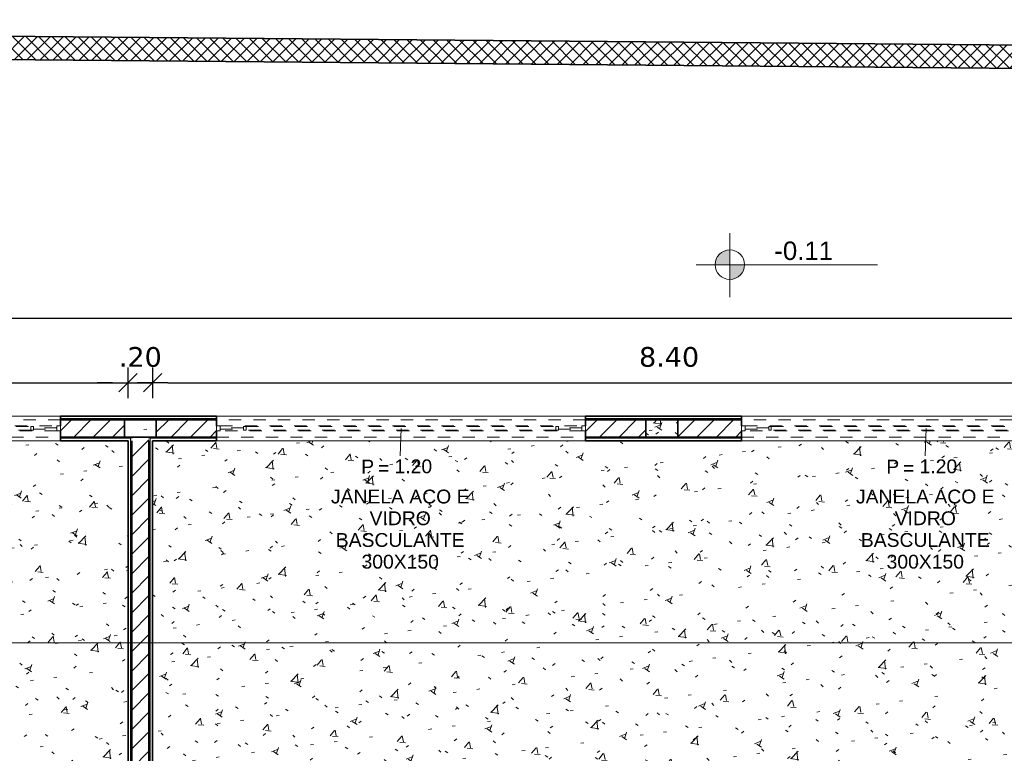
# Model space of a CAD drawing. Header units: millimetres. Extents: x -109 to 627, y -178 to 173.
# Tile 115 of 178: x 332.94 to 340.95, y -132.6 to -126.64. Entities that reach past the tile are written whole.
import ezdxf

# ---------------------------------------------------------------- set-up
doc = ezdxf.new("R2010")
doc.units = ezdxf.units.MM
doc.linetypes.add('Traço Curto', pattern=[0.00153, 0.001, -0.00053])
for name, color, linetype, lineweight in [('ARQ - ALVENARIA - OSSO', 2, 'Continuous', 35), ('ARQ - COTA_NÍVEL', 2, 'Continuous', 5), ('ARQ - DIVISORIA', 3, 'Continuous', 35), ('ARQ - JANELA', 2, 'Traço Curto', 5), ('ARQ - PAREDE VISTA', 4, 'Continuous', 9), ('ARQ - PAREDES_HACHURA', 9, 'Continuous', 35), ('ARQ - PAREDES_REVESTIMENTO', 3, 'Continuous', 35), ('ARQ - PILAR', 4, 'Continuous', 15), ('ARQ - PISO_HACHURA_SUPERFICIE', 9, 'Continuous', 5), ('ARQ - SIMBOLO_CORTE', 2, 'Continuous', 5), ('ARQ -TEXTO_JANELA', 2, 'Continuous', 9)]:
    doc.layers.add(name, color=color, linetype=linetype, lineweight=lineweight)
doc.styles.add('Arial_2', font='arial.ttf', dxfattribs={"height": 0.15})
doc.styles.add('Arial_3', font='arial.ttf', dxfattribs={"height": 0.0015})
doc.styles.add('Arial_4', font='arial.ttf', dxfattribs={"height": 0.1125})
doc.styles.add('FNDE Texto Cota 0100', font='verdana.ttf', dxfattribs={"height": 0.16})
doc.dimstyles.new('FNDE 1-0100', dxfattribs={"dimscale": 2.5, "dimtxt": 0.16, "dimasz": 0.05, "dimexe": 0.15, "dimexo": 0.15, "dimgap": 0.05, "dimtad": 1, "dimzin": 4, "dimdsep": 46, "dimtxsty": 'FNDE Texto Cota 0100', "dimblk": 'tic', "dimcen": 0.15, "dimdle": 0.15, "dimse1": 1, "dimse2": 1, "dimclrd": 251, "dimclre": 251, "dimclrt": 256, "dimaunit": 1, "dimadec": 3, "dimazin": 0, "dimtfac": 1, "dimtix": 1, "dimtmove": 2, "dimatfit": 3, "dimldrblk": 'tic', "dimfxl": 0.15, "dimtvp": 1, "dimtolj": 1, "dimtzin": 0, "dimarcsym": 0})
pattern_1 = [(50, (316.12565, -147.12975), (0.5462905, -0.0472954), [0.056985, -0.628837]), (355, (316.12565, -147.12975), (-0.105401, 0.573222), [0.045988, -0.50287]), (100.451, (316.17164, -147.13375), (0.4408405, 0.525572), [0.048987, -0.533862]), (46.184, (316.12565, -146.9778), (0.812912, -0.126028), [0.085978, -0.942756]), (96.636, (316.1936, -146.9878), (0.71181, 0.74206), [0.072981, -0.800793]), (351.184, (316.12565, -146.9778), (0.712045, 0.742424), [0.068982, -0.753805]), (21, (316.20163, -147.0158), (0.454867, -0.3062124), [0.056985, -0.628837]), (326, (316.20163, -147.0158), (0.185717, 0.552451), [0.045988, -0.50287]), (71.451, (316.2396, -147.0408), (0.64037, 0.245952), [0.048987, -0.533862]), (37.5, (316.12565, -147.12975), (0.0092036, 0.2540508), [0.0249935, -0.4718778, 0.0249935, -0.4848744, -0.5048692]), (37.5, (316.12565, -147.12975), (0.0092036, 0.2540508), [-1.006739, 0.0249935, -0.479876]), (7.5, (316.12565, -147.12975), (0.2004088, 0.3006604), [0.0249935, -0.265931, 0.0249935, -0.459881, -0.1919503]), (7.5, (316.12565, -147.12975), (0.2004088, 0.3006604), [-0.775799, 0.0249935, -0.166957]), (327.5, (315.9557, -147.12975), (0.4063776, -0.0170732), [0.0249935, -0.1649573, 0.0249935, -0.5688527, -0.7887957]), (327.5, (315.9557, -147.12975), (0.4063776, -0.0170732), [-0.784797, 0.0249935, -0.763802]), (317.5, (315.8797, -147.12975), (0.4438837, 0.075988), [0.0249935, -0.222942, 0.0249935, -0.369904, -0.559855]), (317.5, (315.8797, -147.12975), (0.4438837, 0.075988), [-0.641834, 0.0249935, -0.5348615])]
pattern_2 = [(45, (316.12565, -147.12975), (-0.07917545, 0.07917545), [])]

# ---------------------------------------------------------------- blocks, each defined once
blk = doc.blocks.new('JANELA BASCULANTE PRÁTICA DE REVIT - JANELA AÇO E VIDRO BASCULANTE 300X150-V10-NÍVEL 1')
at = {"layer": 'ARQ - JANELA'}
for p, q in [((1.5, 0.07), (-1.5, 0.07)), ((-1.47, 0.02), (-1.5, 0.02)), ((-1.5, 0.02), (-1.5, -0.02)), ((-1.47, -0.02), (-1.47, 0.02)), ((-1.47, 0.02), (1.47, 0.02)), ((-1.28, 0.005), (-1.47, 0.005)), ((-1.47, 0.005), (-1.47, -0.005)), ((-1.26, 0.015), (-1.28, 0.015)), ((-1.28, 0.015), (-1.28, -0.015)), ((-1.28, -0.005), (-1.28, 0.005)), ((-1.26, -0.015), (-1.26, 0.015)), ((-1.26, 0.015), (1.26, 0.015)), ((1.28, 0.015), (1.26, 0.015)), ((1.26, 0.015), (1.26, -0.015)), ((1.28, -0.015), (1.28, 0.015)), ((1.47, 0.005), (1.28, 0.005)), ((1.28, 0.005), (1.28, -0.005)), ((1.5, 0.02), (1.47, 0.02)), ((1.47, 0.02), (1.47, -0.02)), ((1.47, -0.005), (1.47, 0.005)), ((1.5, -0.02), (1.5, 0.02)), ((-1.5, -0.02), (-1.47, -0.02)), ((-1.4998, -0.07), (1.5, -0.07)), ((-1.47, -0.005), (-1.28, -0.005)), ((1.47, -0.02), (-1.47, -0.02)), ((-1.28, -0.015), (-1.26, -0.015)), ((1.26, -0.015), (-1.26, -0.015)), ((1.26, -0.015), (1.28, -0.015)), ((1.28, -0.005), (1.47, -0.005)), ((1.47, -0.02), (1.5, -0.02))]:
    blk.add_line(p, q, dxfattribs=at)
blk = doc.blocks.new('JANELA BASCULANTE PRÁTICA DE REVIT - JANELA AÇO E VIDRO BASCULANTE 300X150-V11-NÍVEL 1')
at = {"layer": 'ARQ - JANELA'}
for p, q in [((1.5, 0.07), (-1.5, 0.07)), ((-1.47, 0.02), (-1.5, 0.02)), ((-1.5, 0.02), (-1.5, -0.02)), ((-1.47, -0.02), (-1.47, 0.02)), ((-1.47, 0.02), (1.47, 0.02)), ((-1.28, 0.005), (-1.47, 0.005)), ((-1.47, 0.005), (-1.47, -0.005)), ((-1.26, 0.015), (-1.28, 0.015)), ((-1.28, 0.015), (-1.28, -0.015)), ((-1.28, -0.005), (-1.28, 0.005)), ((-1.26, -0.015), (-1.26, 0.015)), ((-1.26, 0.015), (1.26, 0.015)), ((1.28, 0.015), (1.26, 0.015)), ((1.26, 0.015), (1.26, -0.015)), ((1.28, -0.015), (1.28, 0.015)), ((1.47, 0.005), (1.28, 0.005)), ((1.28, 0.005), (1.28, -0.005)), ((1.5, 0.02), (1.47, 0.02)), ((1.47, 0.02), (1.47, -0.02)), ((1.47, -0.005), (1.47, 0.005)), ((1.5, -0.02), (1.5, 0.02)), ((-1.5, -0.02), (-1.47, -0.02)), ((-1.5, -0.07), (1.5, -0.07)), ((-1.47, -0.005), (-1.28, -0.005)), ((1.47, -0.02), (-1.47, -0.02)), ((-1.28, -0.015), (-1.26, -0.015)), ((1.26, -0.015), (-1.26, -0.015)), ((1.26, -0.015), (1.28, -0.015)), ((1.28, -0.005), (1.47, -0.005)), ((1.47, -0.02), (1.5, -0.02))]:
    blk.add_line(p, q, dxfattribs=at)
blk = doc.blocks.new('JANELA BASCULANTE PRÁTICA DE REVIT - JANELA AÇO E VIDRO BASCULANTE 300X150-V7-NÍVEL 1')
at = {"layer": 'ARQ - JANELA'}
for p, q in [((1.5, 0.07), (-1.5, 0.07)), ((-1.47, 0.02), (-1.5, 0.02)), ((-1.5, 0.02), (-1.5, -0.02)), ((-1.47, -0.02), (-1.47, 0.02)), ((-1.47, 0.02), (1.47, 0.02)), ((-1.28, 0.005), (-1.47, 0.005)), ((-1.47, 0.005), (-1.47, -0.005)), ((-1.26, 0.015), (-1.28, 0.015)), ((-1.28, 0.015), (-1.28, -0.015)), ((-1.28, -0.005), (-1.28, 0.005)), ((-1.26, -0.015), (-1.26, 0.015)), ((-1.26, 0.015), (1.26, 0.015)), ((1.28, 0.015), (1.26, 0.015)), ((1.26, 0.015), (1.26, -0.015)), ((1.28, -0.015), (1.28, 0.015)), ((1.47, 0.005), (1.28, 0.005)), ((1.28, 0.005), (1.28, -0.005)), ((1.5, 0.02), (1.47, 0.02)), ((1.47, 0.02), (1.47, -0.02)), ((1.47, -0.005), (1.47, 0.005)), ((1.5, -0.02), (1.5, 0.02)), ((-1.5, -0.02), (-1.47, -0.02)), ((-1.5, -0.07), (1.5, -0.07)), ((-1.47, -0.005), (-1.28, -0.005)), ((1.47, -0.02), (-1.47, -0.02)), ((-1.28, -0.015), (-1.26, -0.015)), ((1.26, -0.015), (-1.26, -0.015)), ((1.26, -0.015), (1.28, -0.015)), ((1.28, -0.005), (1.47, -0.005)), ((1.47, -0.02), (1.5, -0.02))]:
    blk.add_line(p, q, dxfattribs=at)
blk = doc.blocks.new('Elevações de ponto - Cota de Nível 1-825078-NÍVEL 1')
at = {"layer": 'ARQ - COTA_NÍVEL'}
h = blk.add_hatch(color=256, dxfattribs=at)
edge = h.paths.add_edge_path(flags=0)
edge.add_line((0, 0.00228), (0, 0.00068))
edge.add_line((0, 0.00068), (-0.0016, 0.00068))
edge.add_arc((0, 0.00068), 0.0016, 90, 180, ccw=False)
h = blk.add_hatch(color=256, dxfattribs=at)
edge = h.paths.add_edge_path(flags=0)
edge.add_arc((0, 0.00068), 0.0016, 270, 360, ccw=False)
edge.add_line((0, -0.00092), (0, 0.00068))
edge.add_line((0, 0.00068), (0.0016, 0.00068))
for p, q in [((0, 0.00411), (0, -0.00284)), ((0, -0.00218), (0, 0.00308)), ((0, 0.00068), (0, 0.00228)), ((-0.00366, 0.00068), (0.016, 0.00068)), ((-0.0016, 0.00068), (0, 0.00068)), ((0.0016, 0.00068), (0, 0.00068)), ((0, 0.00068), (0, -0.00092))]:
    blk.add_line(p, q, dxfattribs=at)
blk.add_circle((0, 0.00068), 0.0016, dxfattribs=at)
for start, end in [(90, 180), (270, 360)]:
    blk.add_arc((0, 0.00068), 0.0016, start, end, dxfattribs=at)
blk = doc.blocks.new('Identificação de Janela - Modelo 1-6080617-NÍVEL 1')
at = {"layer": 'ARQ -TEXTO_JANELA', "char_height": 0.0015, "attachment_point": 1, "style": 'Arial_3'}
for s, insert, width in [('P', (-0.00449, 0.00572), 0.0016835), ('=', (-0.00267, 0.00556), 0.0015232)]:
    blk.add_mtext(s, dxfattribs=dict(at, insert=insert, width=width))
blk = doc.blocks.new('tic')
at = {"color": 251}
for p, q in [((0, -1), (0, 1)), ((-1, 0), (1, 0))]:
    blk.add_line(p, q, dxfattribs=at)
blk.add_line((-0.6, -0.6), (0.6, 0.6))
blk = doc.blocks.new('*D390')
at = {"color": 251, "lineweight": -2, "transparency": 16777216}
blk.add_line((325.5506, -129.5908), (333.6984, -129.5908), dxfattribs=at)
at = {"layer": 'Defpoints', "color": 0, "transparency": 16777216}
for p in [(333.8234, -129.5908), (325.4256, -130.0621), (333.8234, -130.0621)]:
    blk.add_point(p, dxfattribs=at)
at = {"color": 251, "lineweight": -2, "transparency": 16777216, "xscale": 0.125, "yscale": 0.125, "zscale": 0.125, "rotation": 180}
blk.add_blockref('tic', (325.4256, -129.5908), dxfattribs=at)
at = {"color": 251, "lineweight": -2, "transparency": 16777216, "xscale": 0.125, "yscale": 0.125, "zscale": 0.125}
blk.add_blockref('tic', (333.8234, -129.5908), dxfattribs=at)
at = {"transparency": 16777216, "insert": (329.6245, -129.3822), "char_height": 0.16, "attachment_point": 5, "style": 'FNDE Texto Cota 0100'}
blk.add_mtext('\\A1;8.40', dxfattribs=at)
blk = doc.blocks.new('*D391')
at = {"color": 251, "lineweight": -2, "transparency": 16777216}
for p, q in [((333.6984, -129.5908), (333.5734, -129.5908)), ((333.8234, -129.5908), (334.0234, -129.5908)), ((334.1484, -129.5908), (334.2734, -129.5908))]:
    blk.add_line(p, q, dxfattribs=at)
at = {"layer": 'Defpoints', "color": 0, "transparency": 16777216}
for p in [(334.0234, -129.5908), (333.8234, -130.0621), (334.0234, -130.0621)]:
    blk.add_point(p, dxfattribs=at)
at = {"color": 251, "lineweight": -2, "transparency": 16777216, "xscale": 0.125, "yscale": 0.125, "zscale": 0.125}
blk.add_blockref('tic', (333.8234, -129.5908), dxfattribs=at)
at = {"color": 251, "lineweight": -2, "transparency": 16777216, "xscale": 0.125, "yscale": 0.125, "zscale": 0.125, "rotation": 180}
blk.add_blockref('tic', (334.0234, -129.5908), dxfattribs=at)
at = {"transparency": 16777216, "insert": (333.9234, -129.3825), "char_height": 0.16, "attachment_point": 5, "style": 'FNDE Texto Cota 0100'}
blk.add_mtext('\\A1;.20', dxfattribs=at)
blk = doc.blocks.new('*D392')
at = {"color": 251, "lineweight": -2, "transparency": 16777216}
blk.add_line((334.1484, -129.5908), (342.2962, -129.5908), dxfattribs=at)
at = {"layer": 'Defpoints', "color": 0, "transparency": 16777216}
for p in [(342.4212, -129.5908), (334.0234, -130.0621), (342.4212, -130.0621)]:
    blk.add_point(p, dxfattribs=at)
at = {"color": 251, "lineweight": -2, "transparency": 16777216, "xscale": 0.125, "yscale": 0.125, "zscale": 0.125, "rotation": 180}
blk.add_blockref('tic', (334.0234, -129.5908), dxfattribs=at)
at = {"color": 251, "lineweight": -2, "transparency": 16777216, "xscale": 0.125, "yscale": 0.125, "zscale": 0.125}
blk.add_blockref('tic', (342.4212, -129.5908), dxfattribs=at)
at = {"transparency": 16777216, "insert": (338.2223, -129.3822), "char_height": 0.16, "attachment_point": 5, "style": 'FNDE Texto Cota 0100'}
blk.add_mtext('\\A1;8.40', dxfattribs=at)
blk = doc.blocks.new('*D394')
at = {"color": 251, "lineweight": -2, "transparency": 16777216}
blk.add_line((319.1523, -129.066), (342.4961, -129.066), dxfattribs=at)
at = {"layer": 'Defpoints', "color": 0, "transparency": 16777216}
for p in [(342.6211, -129.066), (319.0273, -129.8622), (342.6211, -129.8622)]:
    blk.add_point(p, dxfattribs=at)
at = {"color": 251, "lineweight": -2, "transparency": 16777216, "xscale": 0.125, "yscale": 0.125, "zscale": 0.125, "rotation": 180}
blk.add_blockref('tic', (319.0273, -129.066), dxfattribs=at)
at = {"color": 251, "lineweight": -2, "transparency": 16777216, "xscale": 0.125, "yscale": 0.125, "zscale": 0.125}
blk.add_blockref('tic', (342.6211, -129.066), dxfattribs=at)
at = {"transparency": 16777216, "insert": (330.8242, -128.8576), "char_height": 0.16, "attachment_point": 5, "style": 'FNDE Texto Cota 0100'}
blk.add_mtext('\\A1;23.59', dxfattribs=at)

msp = doc.modelspace()

# ---------------------------------------------------------------- hatches: boundary and pattern name
at = {"layer": 'ARQ - PAREDES_HACHURA'}
h = msp.add_hatch(dxfattribs=at)
h.set_pattern_fill('DIAGONAL  CRUZADA - 1MM', color=256, scale=0.999741, style=0, pattern_type=2)
h.set_pattern_definition([(45, (316.125654, -147.12975), (-0.05301928, 0.05301928), []), (135, (316.125654, -147.12975), (-0.05301928, -0.05301928), [])])
h.paths.add_polyline_path([(347.15691, -127.08747), (347.15857, -126.89752), (317.74138, -126.64047), (317.73999, -126.83042), (338.60383, -127.01273)], flags=0)
h = msp.add_hatch(color=256, dxfattribs=at)
h.paths.add_polyline_path([(342.59116, -129.89214), (342.59114, -129.88215), (341.81136, -129.88215), (341.81136, -129.89214), (342.33122, -129.89214)], flags=0)
h.paths.add_polyline_path([(338.29227, -129.89214), (338.81212, -129.89214), (338.81212, -129.88215), (337.54294, -129.88215), (337.54294, -129.89214), (338.03234, -129.89214)], flags=0)
h.paths.add_polyline_path([(334.05337, -129.89214), (334.54326, -129.89214), (334.54324, -129.88215), (333.27358, -129.88215), (333.27358, -129.89214), (333.79343, -129.89214)], flags=0)
h.paths.add_polyline_path([(329.75448, -129.89214), (330.27432, -129.89214), (330.27432, -129.88215), (328.94467, -129.88215), (328.94469, -129.89214), (329.49455, -129.89214)], flags=0)
h.paths.add_polyline_path([(325.39561, -129.89214), (325.94547, -129.89214), (325.94547, -129.88215), (319.05725, -129.88215), (319.05725, -129.89214), (325.25565, -129.89214)], flags=0)
h = msp.add_hatch(dxfattribs=at)
h.set_pattern_fill('FP_6', color=256, scale=0.999741, style=0, pattern_type=2)
h.set_pattern_definition(pattern_2)
h.paths.add_polyline_path([(330.27435, -130.03211), (330.27435, -129.89214), (329.75448, -129.89214), (329.75448, -130.03211)], flags=0)
h.paths.add_polyline_path([(333.79343, -130.03211), (333.79343, -129.89214), (333.27357, -129.89214), (333.27357, -130.03211)], flags=0)
h = msp.add_hatch(dxfattribs=at)
h.set_pattern_fill('FP_6', color=256, scale=0.999741, style=0, pattern_type=2)
h.set_pattern_definition(pattern_2)
h.paths.add_polyline_path([(334.05337, -130.03211), (334.54324, -130.03211), (334.54324, -129.89214), (334.05337, -129.89214), (334.05337, -130.0034)], flags=0)
h.paths.add_polyline_path([(338.03234, -130.03211), (338.03234, -129.89214), (337.54246, -129.89214), (337.54246, -130.03211)], flags=0)
h = msp.add_hatch(dxfattribs=at)
h.set_pattern_fill('FP_6', color=256, scale=0.999741, style=0, pattern_type=2)
h.set_pattern_definition(pattern_2)
h.paths.add_polyline_path([(342.33122, -130.03211), (342.33122, -129.89214), (341.81136, -129.89214), (341.81136, -130.03211)], flags=0)
h.paths.add_polyline_path([(338.60383, -130.03211), (338.81213, -130.03211), (338.81213, -129.89214), (338.29227, -129.89214), (338.29227, -130.03211)], flags=0)
h = msp.add_hatch(color=256, dxfattribs=at)
h.paths.add_polyline_path([(333.85342, -130.04211), (333.85342, -130.03211), (333.27357, -130.03211), (333.27357, -130.04211), (333.84349, -130.04211)], flags=0)
h.paths.add_polyline_path([(329.75448, -130.04211), (330.27451, -130.04211), (330.27435, -130.03211), (328.94485, -130.03211), (328.94485, -130.04211), (329.71735, -130.04211)], flags=0)
h.paths.add_polyline_path([(325.39561, -130.04211), (325.94547, -130.04211), (325.94547, -130.03211), (325.39561, -130.03211)], flags=0)
for points in [[(333.85342, -136.09054), (333.85342, -130.04211), (333.84342, -130.04211), (333.84342, -136.09054)], [(333.99338, -136.09054), (334.00338, -136.09054), (334.00338, -130.04211), (333.99338, -130.04229), (333.99338, -136.06055)]]:
    msp.add_hatch(color=256, dxfattribs=at).paths.add_polyline_path(points, flags=0)
h = msp.add_hatch(dxfattribs=at)
h.set_pattern_fill('FP_6', color=256, scale=0.999741, style=0, pattern_type=2)
h.set_pattern_definition(pattern_2)
h.paths.add_polyline_path([(333.85342, -132.93136), (333.99338, -132.93136), (333.99338, -130.03211), (333.85342, -130.03211), (333.85342, -130.0621)], flags=0)
h = msp.add_hatch(color=256, dxfattribs=at)
h.paths.add_polyline_path([(342.45022, -130.04211), (342.45119, -130.04211), (342.45119, -130.03211), (341.81136, -130.03211), (341.81136, -130.04211), (342.44126, -130.04211)], flags=0)
h.paths.add_polyline_path([(337.54244, -130.04211), (337.54246, -130.04211), (338.81211, -130.04211), (338.81211, -130.03211), (337.54244, -130.03211)], flags=0)
h.paths.add_polyline_path([(334.00338, -130.04211), (334.54324, -130.04211), (334.54324, -130.03211), (333.99338, -130.03211), (333.99338, -130.04211)], flags=0)
at = {"layer": 'ARQ - PILAR'}
h = msp.add_hatch(dxfattribs=at)
h.set_pattern_fill('FP_1', color=256, scale=0.999741, style=0, pattern_type=2)
h.set_pattern_definition(pattern_1)
h.paths.add_polyline_path([(333.99338, -130.03211), (334.05337, -130.03211), (334.05337, -129.89214), (333.79343, -129.89214), (333.79343, -130.03211), (333.85347, -130.03211)], flags=0)
h = msp.add_hatch(dxfattribs=at)
h.set_pattern_fill('FP_1', color=256, scale=0.999741, style=0, pattern_type=2)
h.set_pattern_definition(pattern_1)
h.paths.add_polyline_path([(338.03234, -130.03211), (338.29227, -130.03211), (338.29227, -129.89214), (338.03234, -129.89214), (338.03234, -130.0034)], flags=0)
at = {"layer": 'ARQ - PISO_HACHURA_SUPERFICIE'}
h = msp.add_hatch(dxfattribs=at)
h.set_pattern_fill('FP_1', color=256, scale=0.999741, style=0, pattern_type=2)
h.set_pattern_definition(pattern_1)
h.paths.add_polyline_path([(333.75345, -136.08054), (333.71845, -136.08054), (333.71845, -135.28075), (333.75345, -135.28075), (333.75345, -136.06555)], flags=0)
h.paths.add_polyline_path([(333.51099, -136.09054), (333.75345, -136.09054), (333.75345, -136.08054), (333.76344, -136.08054), (333.76344, -136.06555), (333.80343, -136.06555), (333.80343, -136.06055), (333.82343, -136.06055), (333.82343, -130.0621), (325.4256, -130.0621), (325.4256, -136.06055), (332.90367, -136.06055), (332.90367, -136.06555), (332.94366, -136.06555), (332.94366, -136.08054), (332.95365, -136.08054), (332.95365, -136.09054)], flags=0)
h.paths.add_polyline_path([(333.80343, -136.09054), (333.80343, -136.08054), (333.77344, -136.08054), (333.77344, -136.09054)], flags=0)
h.paths.add_polyline_path([(332.93366, -136.09054), (332.93366, -136.08054), (332.90367, -136.08054), (332.90367, -136.09054)], flags=0)
h = msp.add_hatch(dxfattribs=at)
h.set_pattern_fill('FP_1', color=256, scale=0.999741, style=0, pattern_type=2)
h.set_pattern_definition(pattern_1)
h.paths.add_polyline_path([(334.91314, -136.09054), (334.94314, -136.09054), (334.94314, -136.08054), (334.91314, -136.08054)], flags=0)
h.paths.add_polyline_path([(334.07336, -136.09054), (334.07336, -136.08054), (334.04337, -136.08054), (334.04337, -136.09054), (334.04882, -136.09054)], flags=0)
h.paths.add_polyline_path([(334.89315, -136.09054), (334.89315, -136.08054), (334.90315, -136.08054), (334.90315, -136.06555), (334.94314, -136.06555), (334.94314, -136.06055), (342.4212, -136.06055), (342.4212, -130.0621), (334.02338, -130.0621), (334.02338, -136.06055), (334.04337, -136.06055), (334.04337, -136.06555), (334.08336, -136.06555), (334.08336, -136.08054), (334.09336, -136.08054), (334.09336, -136.09054), (334.3598, -136.09054)], flags=0)
h.paths.add_polyline_path([(334.09896, -136.08054), (334.09336, -136.08054), (334.09336, -135.28075), (334.12835, -135.28075), (334.12835, -136.08054)], flags=0)

# ---------------------------------------------------------------- linework, layer by layer
at = {"layer": 'ARQ - ALVENARIA - OSSO'}
for p, q in [((347.15857, -126.89752), (317.55143, -126.63881)), ((317.73999, -126.83042), (347.15691, -127.08747)), ((333.79343, -129.89214), (333.27357, -129.89214)), ((333.27357, -129.89214), (333.27357, -129.94213)), ((333.79343, -130.03211), (333.79343, -129.89214)), ((334.54324, -129.89214), (334.05337, -129.89214)), ((334.05337, -129.89214), (334.05337, -130.03211)), ((334.54324, -129.94213), (334.54324, -129.89214)), ((338.03234, -129.89214), (337.54246, -129.89214)), ((337.54246, -129.89214), (337.54246, -129.94213)), ((338.03234, -130.03211), (338.03234, -129.89214)), ((338.81213, -129.89214), (338.29227, -129.89214)), ((338.29227, -129.89214), (338.29227, -130.03211)), ((338.81213, -129.94213), (338.81213, -129.89214)), ((333.27357, -129.98212), (333.27357, -130.03211)), ((334.54324, -130.03211), (334.54324, -129.98212)), ((337.54246, -129.98212), (337.54246, -130.03211)), ((338.81213, -130.03211), (338.81213, -129.98212)), ((333.27357, -130.03211), (333.79343, -130.03211)), ((333.99338, -130.03211), (333.85342, -130.03211)), ((333.85342, -130.04211), (333.85342, -130.03211)), ((333.85342, -130.0621), (333.85342, -132.93136)), ((333.99338, -130.03211), (333.99338, -130.04211)), ((333.99338, -132.93136), (333.99338, -130.0621)), ((334.05337, -130.03211), (334.54324, -130.03211)), ((337.54246, -130.03211), (338.03234, -130.03211)), ((338.29227, -130.03211), (338.81213, -130.03211))]:
    msp.add_line(p, q, dxfattribs=at)
at = {"layer": 'ARQ - DIVISORIA'}
for p, q in [((333.27358, -129.88215), (333.27358, -129.89214)), ((333.79343, -129.89214), (334.54326, -129.89214)), ((334.54326, -129.89214), (334.54326, -129.88215)), ((337.54294, -129.88215), (337.54294, -129.89214)), ((338.03234, -129.89214), (338.29227, -129.89214)), ((338.81212, -129.89214), (338.81212, -129.88215)), ((333.27357, -130.03211), (333.27357, -130.04211)), ((333.85342, -130.03211), (333.79343, -130.03211)), ((334.05337, -130.03211), (333.99338, -130.03211)), ((334.54324, -130.04211), (334.54324, -130.03211)), ((338.29227, -130.03211), (337.54244, -130.03211)), ((337.54244, -130.03211), (337.54244, -130.04211)), ((338.81211, -130.04211), (338.81211, -130.03211))]:
    msp.add_line(p, q, dxfattribs=at)
at = {"layer": 'ARQ - PAREDE VISTA'}
for p, q in [((330.27432, -129.86215), (333.27358, -129.86215)), ((333.27358, -129.88215), (334.54326, -129.88215)), ((334.54326, -129.86215), (337.54294, -129.86215)), ((337.54294, -129.88215), (338.81212, -129.88215)), ((338.81212, -129.86215), (341.81136, -129.86215)), ((333.27357, -130.0621), (330.27451, -130.0621)), ((333.84342, -130.04211), (333.27357, -130.04211)), ((333.84342, -136.08054), (333.84342, -130.04211)), ((334.54324, -130.04211), (334.00338, -130.04211)), ((334.00338, -130.04211), (334.00338, -136.08054)), ((337.54244, -130.0621), (334.54324, -130.0621)), ((338.81211, -130.04211), (337.54244, -130.04211)), ((341.81136, -130.0621), (338.81211, -130.0621))]:
    msp.add_line(p, q, dxfattribs=at)
at = {"layer": 'ARQ - PAREDES_REVESTIMENTO'}
for p, q in [((334.54326, -129.86215), (333.27358, -129.86215)), ((333.27358, -129.86215), (333.27358, -129.88215)), ((334.54326, -129.88215), (334.54326, -129.86215)), ((338.81212, -129.86215), (337.54294, -129.86215)), ((337.54294, -129.86215), (337.54294, -129.88215)), ((338.81212, -129.88215), (338.81212, -129.86215)), ((333.27357, -130.04211), (333.27357, -130.0621)), ((333.27357, -130.0621), (333.82343, -130.0621)), ((333.82343, -130.0621), (333.82343, -136.06055)), ((334.02338, -130.0621), (334.54324, -130.0621)), ((334.02338, -136.06055), (334.02338, -130.0621)), ((334.54324, -130.0621), (334.54324, -130.04211)), ((337.54244, -130.04211), (337.54244, -130.0621)), ((337.54244, -130.0621), (338.81211, -130.0621)), ((338.81211, -130.0621), (338.81211, -130.04211))]:
    msp.add_line(p, q, dxfattribs=at)
at = {"layer": 'ARQ - PILAR'}
for p, q in [((334.05337, -129.89214), (333.79343, -129.89214)), ((333.79343, -129.89214), (333.79343, -130.03211)), ((334.05337, -130.03211), (334.05337, -129.89214)), ((338.29227, -129.89214), (338.03234, -129.89214)), ((338.03234, -129.89214), (338.03234, -130.03211)), ((338.29227, -130.03211), (338.29227, -129.89214)), ((333.79343, -130.03211), (334.05337, -130.03211)), ((338.03234, -130.03211), (338.29227, -130.03211))]:
    msp.add_line(p, q, dxfattribs=at)
at = {"layer": 'ARQ - SIMBOLO_CORTE'}
msp.add_line((344.22008, -131.70574), (316.42037, -131.70574), dxfattribs=at)
at = {"layer": 'ARQ -TEXTO_JANELA'}
for p, q in [((336.04285, -129.96213), (336.03627, -130.18387)), ((340.31175, -129.96213), (340.30517, -130.18387))]:
    msp.add_line(p, q, dxfattribs=at)

# ---------------------------------------------------------------- block references
at = {"layer": 'ARQ - COTA_NÍVEL', "xscale": 74.98057826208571, "yscale": 74.98057826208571, "zscale": 74.98057826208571}
msp.add_blockref('Elevações de ponto - Cota de Nível 1-825078-NÍVEL 1', (338.71586, -128.68186), dxfattribs=at)
at = {"layer": 'ARQ - JANELA', "xscale": 0.9997410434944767, "yscale": 0.9997410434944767, "zscale": 0.9997410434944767}
for name, p in [('JANELA BASCULANTE PRÁTICA DE REVIT - JANELA AÇO E VIDRO BASCULANTE 300X150-V10-NÍVEL 1', (331.77396, -129.96213)), ('JANELA BASCULANTE PRÁTICA DE REVIT - JANELA AÇO E VIDRO BASCULANTE 300X150-V11-NÍVEL 1', (336.04285, -129.96213)), ('JANELA BASCULANTE PRÁTICA DE REVIT - JANELA AÇO E VIDRO BASCULANTE 300X150-V7-NÍVEL 1', (340.31175, -129.96213))]:
    msp.add_blockref(name, p, dxfattribs=at)
at = {"layer": 'ARQ -TEXTO_JANELA', "xscale": 74.98057826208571, "yscale": 74.98057826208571, "zscale": 74.98057826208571}
for p in [(336.05601, -130.64531), (340.32491, -130.64531)]:
    msp.add_blockref('Identificação de Janela - Modelo 1-6080617-NÍVEL 1', p, dxfattribs=at)

# ---------------------------------------------------------------- texts
at = {"layer": 'ARQ - COTA_NÍVEL', "insert": (339.0778, -128.44262), "char_height": 0.149961, "width": 0.5709695, "attachment_point": 1, "line_spacing_factor": 0.941778, "style": 'Arial_2'}
msp.add_mtext('-0.11', dxfattribs=at)
at = {"layer": 'ARQ -TEXTO_JANELA', "line_spacing_factor": 0.941778, "style": 'Arial_4'}
for s, insert, char_height, width, attachment_point in [('1.20', (336.29587, -130.21439), 0.112471, 0.3662711, 3), ('1.20', (340.56476, -130.21439), 0.112471, 0.3662711, 3), ('JANELA AÇO E\\PVIDRO\\PBASCULANTE\\P300X150', (336.03627, -130.46), 0.1124709, 1.3452891, 2), ('JANELA AÇO E\\PVIDRO\\PBASCULANTE\\P300X150', (340.30517, -130.46), 0.1124709, 1.3452891, 2)]:
    msp.add_mtext(s, dxfattribs=dict(at, insert=insert, char_height=char_height, width=width, attachment_point=attachment_point))

# ---------------------------------------------------------------- dimensions: what is measured, and where the dimension line sits
for base, p1, p2, picture, middle in [((342.62115, -129.06595), (319.02726, -129.86215), (342.62115, -129.86215), '*D394', (330.8242, -128.85762)), ((333.82343, -129.59082), (325.4256, -130.0621), (333.82343, -130.0621), '*D390', (329.62451, -129.38216)), ((334.02338, -129.59082), (333.82343, -130.0621), (334.02338, -130.0621), '*D391', (333.9234, -129.38249)), ((342.4212, -129.59082), (334.02338, -130.0621), (342.4212, -130.0621), '*D392', (338.22229, -129.38216))]:
    dim = msp.add_linear_dim(base=base, p1=p1, p2=p2, dimstyle='FNDE 1-0100')
    dim.commit()
    dim.dimension.update_dxf_attribs({"geometry": picture, "text_midpoint": middle})

doc.saveas('drawing.dxf')
